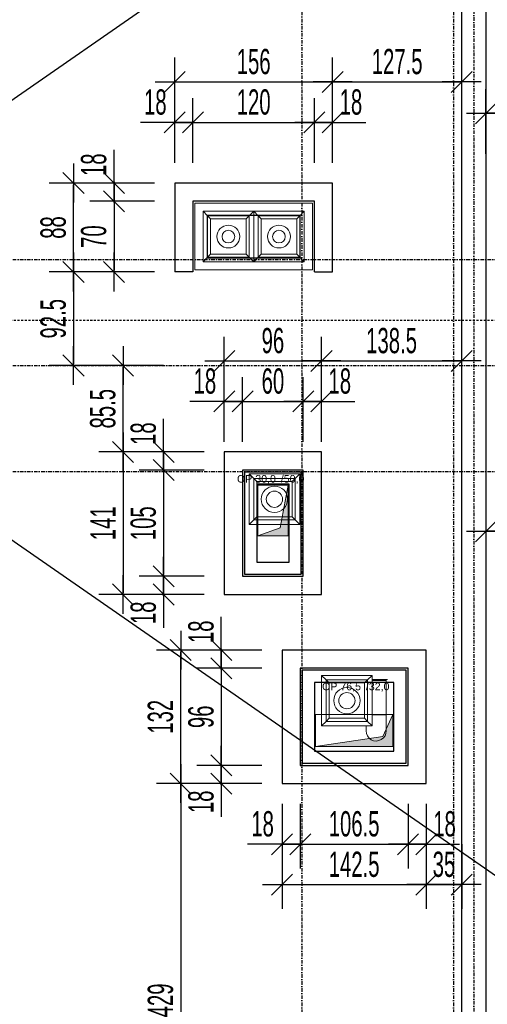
# Model space of a CAD drawing. Header units: millimetres. Extents: x 10513 to 15210, y -3009 to 1704.
# Tile 10 of 17: x 12532 to 12994, y -521 to 453. Entities that reach past the tile are written whole.
import ezdxf

# ---------------------------------------------------------------- set-up
doc = ezdxf.new("R2010")
doc.units = ezdxf.units.MM
doc.header["$LTSCALE"] = 10
doc.linetypes.add('MO', pattern=[0.7, 0.35, -0.17, 0.01, -0.17])
doc.linetypes.add('MP', pattern=[0.36, 0.2, -0.16])
for name, color, linetype in [('BA_wym', 1, 'Continuous'), ('BD_lpm', 1, 'MP'), ('BD_osm', 1, 'MO'), ('BD_wic', 1, 'Continuous'), ('BD_wig', 3, 'Continuous'), ('BD_wis', 2, 'Continuous')]:
    doc.layers.add(name, color=color, linetype=linetype)
doc.layers.add('Nowe_A-Przebicia_Nr_pióra__1', color=7, linetype='Continuous', lineweight=13)
doc.layers.add('Nowe_FLUID-WY_Nr_pióra__20', color=1, linetype='Continuous', lineweight=13)
doc.layers.add('Nowe_A-Przebicia_Nr_pióra__102', color=7, linetype='Continuous', lineweight=5, true_color=0xcccccc)
doc.styles.add('BIKWYM', font='bikromsw.shx', dxfattribs={"width": 0.6})
doc.styles.add('STYL_AUTOMATYCZNY_1', font='arial.ttf')
doc.dimstyles.new('BA_KR_100_cm', dxfattribs={"dimtxt": 25, "dimasz": 1.666667, "dimexe": 24, "dimexo": 0, "dimgap": 0, "dimtad": 0, "dimdec": 1, "dimrnd": 0.5, "dimzin": 9, "dimdsep": 46, "dimtxsty": 'BIKWYM', "dimblk": 'WYM-KR', "dimcen": 0, "dimdle": 20, "dimclrd": 256, "dimclre": 256, "dimclrt": 2, "dimadec": 0, "dimazin": 0, "dimtfac": 0.033333, "dimtdec": 1, "dimtmove": 0, "dimatfit": 3, "dimldrblk": 'WYM-KR', "dimfxl": 25, "dimfxlon": 1, "dimtvp": 0.8, "dimtolj": 1, "dimarcsym": 0})

# ---------------------------------------------------------------- blocks, each defined once
blk = doc.blocks.new('WYM-KR')
at = {"color": 7, "linetype": 'ByBlock'}
blk.add_line((6.24, 6.24), (-6.24, -6.24), dxfattribs=at)
at = {"linetype": 'ByBlock'}
blk.add_line((11.52, 0), (-11.52, 0), dxfattribs=at)
blk = doc.blocks.new('*D195')
at = {"layer": 'BA_wym', "lineweight": -2}
for p, q in [((12992.28, -12.65), (12992.28, -76.65)), ((13148.23, -12.65), (13148.23, -76.65)), ((13146.57, -52.65), (12993.94, -52.65))]:
    blk.add_line(p, q, dxfattribs=at)
at = {"layer": 'Defpoints', "color": 0}
for p in [(12992.28, 70.15), (13148.23, 37.35), (12992.28, -52.65)]:
    blk.add_point(p, dxfattribs=at)
at = {"layer": 'BA_wym', "lineweight": -2, "xscale": 1.666666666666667, "yscale": 1.666666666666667, "zscale": 1.666666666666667, "rotation": 180}
blk.add_blockref('WYM-KR', (12992.28, -52.65), dxfattribs=at)
at = {"layer": 'BA_wym', "lineweight": -2, "xscale": 1.666666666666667, "yscale": 1.666666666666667, "zscale": 1.666666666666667}
blk.add_blockref('WYM-KR', (13148.23, -52.65), dxfattribs=at)
at = {"layer": 'BA_wym', "color": 2, "insert": (13070.25, -32.65), "char_height": 25, "attachment_point": 5, "style": 'BIKWYM'}
blk.add_mtext('\\A1;156', dxfattribs=at)
blk = doc.blocks.new('*D208')
at = {"layer": 'BA_wym', "lineweight": -2}
for p, q in [((12992.28, 320.81), (12992.28, 384.81)), ((13061.31, 320.81), (13061.31, 384.81)), ((13059.64, 360.81), (12993.94, 360.81))]:
    blk.add_line(p, q, dxfattribs=at)
at = {"layer": 'Defpoints', "color": 0}
for p in [(12992.28, 360.81), (13061.31, 260.81), (12992.28, 223.84)]:
    blk.add_point(p, dxfattribs=at)
at = {"layer": 'BA_wym', "lineweight": -2, "xscale": 1.666666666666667, "yscale": 1.666666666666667, "zscale": 1.666666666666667, "rotation": 180}
blk.add_blockref('WYM-KR', (12992.28, 360.81), dxfattribs=at)
at = {"layer": 'BA_wym', "lineweight": -2, "xscale": 1.666666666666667, "yscale": 1.666666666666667, "zscale": 1.666666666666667}
blk.add_blockref('WYM-KR', (13061.31, 360.81), dxfattribs=at)
at = {"layer": 'BA_wym', "color": 2, "insert": (13026.79, 380.81), "char_height": 25, "attachment_point": 5, "style": 'BIKWYM'}
blk.add_mtext('\\A1;69', dxfattribs=at)
blk = doc.blocks.new('*D222')
at = {"layer": 'BA_wym', "lineweight": -2}
for p, q in [((12684.78, 311.85), (12684.78, 375.85)), ((12702.78, 311.85), (12702.78, 375.85)), ((12683.11, 351.85), (12650.81, 351.85)), ((12684.78, 351.85), (12702.78, 351.85)), ((12704.44, 351.85), (12706.11, 351.85))]:
    blk.add_line(p, q, dxfattribs=at)
at = {"layer": 'Defpoints', "color": 0}
for p in [(12702.78, 351.85), (12684.78, 291.85), (12702.78, 273.85)]:
    blk.add_point(p, dxfattribs=at)
at = {"layer": 'BA_wym', "lineweight": -2, "xscale": 1.666666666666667, "yscale": 1.666666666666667, "zscale": 1.666666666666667}
blk.add_blockref('WYM-KR', (12684.78, 351.85), dxfattribs=at)
at = {"layer": 'BA_wym', "lineweight": -2, "xscale": 1.666666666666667, "yscale": 1.666666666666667, "zscale": 1.666666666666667, "rotation": 180}
blk.add_blockref('WYM-KR', (12702.78, 351.85), dxfattribs=at)
at = {"layer": 'BA_wym', "color": 2, "insert": (12665.58, 371.85), "char_height": 25, "attachment_point": 5, "style": 'BIKWYM'}
blk.add_mtext('\\A1;18', dxfattribs=at)
blk = doc.blocks.new('*D223')
at = {"layer": 'BA_wym', "lineweight": -2}
for p, q in [((12702.78, 311.85), (12702.78, 375.85)), ((12822.78, 311.85), (12822.78, 375.85)), ((12704.44, 351.85), (12821.11, 351.85))]:
    blk.add_line(p, q, dxfattribs=at)
at = {"layer": 'Defpoints', "color": 0}
for p in [(12822.78, 351.85), (12702.78, 273.85), (12822.78, 273.85)]:
    blk.add_point(p, dxfattribs=at)
at = {"layer": 'BA_wym', "lineweight": -2, "xscale": 1.666666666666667, "yscale": 1.666666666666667, "zscale": 1.666666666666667, "rotation": 180}
blk.add_blockref('WYM-KR', (12702.78, 351.85), dxfattribs=at)
at = {"layer": 'BA_wym', "lineweight": -2, "xscale": 1.666666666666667, "yscale": 1.666666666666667, "zscale": 1.666666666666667}
blk.add_blockref('WYM-KR', (12822.78, 351.85), dxfattribs=at)
at = {"layer": 'BA_wym', "color": 2, "insert": (12762.78, 371.85), "char_height": 25, "attachment_point": 5, "style": 'BIKWYM'}
blk.add_mtext('\\A1;120', dxfattribs=at)
blk = doc.blocks.new('*D224')
at = {"layer": 'BA_wym', "lineweight": -2}
for p, q in [((12822.78, 311.85), (12822.78, 375.85)), ((12840.78, 311.85), (12840.78, 375.85)), ((12821.11, 351.85), (12819.44, 351.85)), ((12822.78, 351.85), (12840.78, 351.85)), ((12842.44, 351.85), (12873.63, 351.85))]:
    blk.add_line(p, q, dxfattribs=at)
at = {"layer": 'Defpoints', "color": 0}
for p in [(12840.78, 351.85), (12840.78, 291.85), (12822.78, 273.85)]:
    blk.add_point(p, dxfattribs=at)
at = {"layer": 'BA_wym', "lineweight": -2, "xscale": 1.666666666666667, "yscale": 1.666666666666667, "zscale": 1.666666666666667}
blk.add_blockref('WYM-KR', (12822.78, 351.85), dxfattribs=at)
at = {"layer": 'BA_wym', "lineweight": -2, "xscale": 1.666666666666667, "yscale": 1.666666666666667, "zscale": 1.666666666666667, "rotation": 180}
blk.add_blockref('WYM-KR', (12840.78, 351.85), dxfattribs=at)
at = {"layer": 'BA_wym', "color": 2, "insert": (12858.87, 371.85), "char_height": 25, "attachment_point": 5, "style": 'BIKWYM'}
blk.add_mtext('\\A1;18', dxfattribs=at)
blk = doc.blocks.new('*D225')
at = {"layer": 'BA_wym', "lineweight": -2}
for p, q in [((12684.78, 351.85), (12684.78, 415.85)), ((12840.78, 351.85), (12840.78, 415.85)), ((12686.44, 391.85), (12839.11, 391.85))]:
    blk.add_line(p, q, dxfattribs=at)
at = {"layer": 'Defpoints', "color": 0}
for p in [(12840.78, 391.85), (12684.78, 291.85), (12840.78, 291.85)]:
    blk.add_point(p, dxfattribs=at)
at = {"layer": 'BA_wym', "lineweight": -2, "xscale": 1.666666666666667, "yscale": 1.666666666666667, "zscale": 1.666666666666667, "rotation": 180}
blk.add_blockref('WYM-KR', (12684.78, 391.85), dxfattribs=at)
at = {"layer": 'BA_wym', "lineweight": -2, "xscale": 1.666666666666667, "yscale": 1.666666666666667, "zscale": 1.666666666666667}
blk.add_blockref('WYM-KR', (12840.78, 391.85), dxfattribs=at)
at = {"layer": 'BA_wym', "color": 2, "insert": (12762.78, 411.85), "char_height": 25, "attachment_point": 5, "style": 'BIKWYM'}
blk.add_mtext('\\A1;156', dxfattribs=at)
blk = doc.blocks.new('*D226')
at = {"layer": 'BA_wym', "lineweight": -2}
for p, q in [((12840.78, 351.85), (12840.78, 415.85)), ((12968.28, 351.85), (12968.28, 415.85)), ((12842.44, 391.85), (12966.61, 391.85))]:
    blk.add_line(p, q, dxfattribs=at)
at = {"layer": 'Defpoints', "color": 0}
for p in [(12968.28, 391.85), (12968.28, 314.97), (12840.78, 291.85)]:
    blk.add_point(p, dxfattribs=at)
at = {"layer": 'BA_wym', "lineweight": -2, "xscale": 1.666666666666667, "yscale": 1.666666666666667, "zscale": 1.666666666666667, "rotation": 180}
blk.add_blockref('WYM-KR', (12840.78, 391.85), dxfattribs=at)
at = {"layer": 'BA_wym', "lineweight": -2, "xscale": 1.666666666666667, "yscale": 1.666666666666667, "zscale": 1.666666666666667}
blk.add_blockref('WYM-KR', (12968.28, 391.85), dxfattribs=at)
at = {"layer": 'BA_wym', "color": 2, "insert": (12904.53, 411.85), "char_height": 25, "attachment_point": 5, "style": 'BIKWYM'}
blk.add_mtext('\\A1;127.5', dxfattribs=at)
blk = doc.blocks.new('*D227')
at = {"layer": 'BA_wym', "lineweight": -2}
for p, q in [((12624.78, 293.52), (12624.78, 324.71)), ((12664.78, 291.85), (12600.78, 291.85)), ((12624.78, 273.85), (12624.78, 291.85)), ((12664.78, 273.85), (12600.78, 273.85)), ((12624.78, 272.19), (12624.78, 270.52))]:
    blk.add_line(p, q, dxfattribs=at)
at = {"layer": 'Defpoints', "color": 0}
for p in [(12624.78, 291.85), (12664.78, 291.85), (12664.78, 273.85)]:
    blk.add_point(p, dxfattribs=at)
at = {"layer": 'BA_wym', "lineweight": -2, "xscale": 1.666666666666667, "yscale": 1.666666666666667, "zscale": 1.666666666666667}
for p, rotation in [((12624.78, 291.85), 270), ((12624.78, 273.85), 90)]:
    blk.add_blockref('WYM-KR', p, dxfattribs=dict(at, rotation=rotation))
at = {"layer": 'BA_wym', "color": 2, "insert": (12604.78, 309.95), "char_height": 25, "attachment_point": 5, "rotation": 90, "style": 'BIKWYM'}
blk.add_mtext('\\A1;18', dxfattribs=at)
blk = doc.blocks.new('*D228')
at = {"layer": 'BA_wym', "lineweight": -2}
for p, q in [((12664.78, 273.85), (12600.78, 273.85)), ((12624.78, 272.19), (12624.78, 205.52)), ((12664.78, 203.85), (12600.78, 203.85))]:
    blk.add_line(p, q, dxfattribs=at)
at = {"layer": 'Defpoints', "color": 0}
for p in [(12664.78, 273.85), (12624.78, 203.85), (12664.78, 203.85)]:
    blk.add_point(p, dxfattribs=at)
at = {"layer": 'BA_wym', "lineweight": -2, "xscale": 1.666666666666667, "yscale": 1.666666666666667, "zscale": 1.666666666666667}
for p, rotation in [((12624.78, 273.85), 90), ((12624.78, 203.85), 270)]:
    blk.add_blockref('WYM-KR', p, dxfattribs=dict(at, rotation=rotation))
at = {"layer": 'BA_wym', "color": 2, "insert": (12604.78, 238.85), "char_height": 25, "attachment_point": 5, "rotation": 90, "style": 'BIKWYM'}
blk.add_mtext('\\A1;70', dxfattribs=at)
blk = doc.blocks.new('*D229')
at = {"layer": 'BA_wym', "lineweight": -2}
for p, q in [((12624.78, 291.85), (12560.78, 291.85)), ((12584.78, 205.52), (12584.78, 290.19)), ((12624.78, 203.85), (12560.78, 203.85))]:
    blk.add_line(p, q, dxfattribs=at)
at = {"layer": 'Defpoints', "color": 0}
for p in [(12584.78, 291.85), (12624.78, 291.85), (12624.78, 203.85)]:
    blk.add_point(p, dxfattribs=at)
at = {"layer": 'BA_wym', "lineweight": -2, "xscale": 1.666666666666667, "yscale": 1.666666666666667, "zscale": 1.666666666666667}
for p, rotation in [((12584.78, 291.85), 90), ((12584.78, 203.85), 270)]:
    blk.add_blockref('WYM-KR', p, dxfattribs=dict(at, rotation=rotation))
at = {"layer": 'BA_wym', "color": 2, "insert": (12564.78, 247.85), "char_height": 25, "attachment_point": 5, "rotation": 90, "style": 'BIKWYM'}
blk.add_mtext('\\A1;88', dxfattribs=at)
blk = doc.blocks.new('*D230')
at = {"layer": 'BA_wym', "lineweight": -2}
for p, q in [((12624.78, 203.85), (12560.78, 203.85)), ((12584.78, 202.19), (12584.78, 113.02)), ((12624.78, 111.35), (12560.78, 111.35))]:
    blk.add_line(p, q, dxfattribs=at)
at = {"layer": 'Defpoints', "color": 0}
for p in [(12624.78, 203.85), (12584.78, 111.35), (12624.78, 111.35)]:
    blk.add_point(p, dxfattribs=at)
at = {"layer": 'BA_wym', "lineweight": -2, "xscale": 1.666666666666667, "yscale": 1.666666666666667, "zscale": 1.666666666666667}
for p, rotation in [((12584.78, 203.85), 90), ((12584.78, 111.35), 270)]:
    blk.add_blockref('WYM-KR', p, dxfattribs=dict(at, rotation=rotation))
at = {"layer": 'BA_wym', "color": 2, "insert": (12564.78, 157.6), "char_height": 25, "attachment_point": 5, "rotation": 90, "style": 'BIKWYM'}
blk.add_mtext('\\A1;92.5', dxfattribs=at)
blk = doc.blocks.new('*D232')
at = {"layer": 'BA_wym', "lineweight": -2}
for p, q in [((12733.78, 35.85), (12733.78, 99.85)), ((12751.78, 35.85), (12751.78, 99.85)), ((12732.11, 75.85), (12699.81, 75.85)), ((12733.78, 75.85), (12751.78, 75.85)), ((12753.44, 75.85), (12755.11, 75.85))]:
    blk.add_line(p, q, dxfattribs=at)
at = {"layer": 'Defpoints', "color": 0}
for p in [(12751.78, 75.85), (12733.78, 25.85), (12751.78, 7.85)]:
    blk.add_point(p, dxfattribs=at)
at = {"layer": 'BA_wym', "lineweight": -2, "xscale": 1.666666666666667, "yscale": 1.666666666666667, "zscale": 1.666666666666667}
blk.add_blockref('WYM-KR', (12733.78, 75.85), dxfattribs=at)
at = {"layer": 'BA_wym', "lineweight": -2, "xscale": 1.666666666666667, "yscale": 1.666666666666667, "zscale": 1.666666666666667, "rotation": 180}
blk.add_blockref('WYM-KR', (12751.78, 75.85), dxfattribs=at)
at = {"layer": 'BA_wym', "color": 2, "insert": (12714.58, 95.85), "char_height": 25, "attachment_point": 5, "style": 'BIKWYM'}
blk.add_mtext('\\A1;18', dxfattribs=at)
blk = doc.blocks.new('*D233')
at = {"layer": 'BA_wym', "lineweight": -2}
for p, q in [((12751.78, 35.85), (12751.78, 99.85)), ((12811.78, 35.85), (12811.78, 99.85)), ((12753.44, 75.85), (12810.11, 75.85))]:
    blk.add_line(p, q, dxfattribs=at)
at = {"layer": 'Defpoints', "color": 0}
for p in [(12811.78, 75.85), (12751.78, 7.85), (12811.78, 7.85)]:
    blk.add_point(p, dxfattribs=at)
at = {"layer": 'BA_wym', "lineweight": -2, "xscale": 1.666666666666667, "yscale": 1.666666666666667, "zscale": 1.666666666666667, "rotation": 180}
blk.add_blockref('WYM-KR', (12751.78, 75.85), dxfattribs=at)
at = {"layer": 'BA_wym', "lineweight": -2, "xscale": 1.666666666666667, "yscale": 1.666666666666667, "zscale": 1.666666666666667}
blk.add_blockref('WYM-KR', (12811.78, 75.85), dxfattribs=at)
at = {"layer": 'BA_wym', "color": 2, "insert": (12781.78, 95.85), "char_height": 25, "attachment_point": 5, "style": 'BIKWYM'}
blk.add_mtext('\\A1;60', dxfattribs=at)
blk = doc.blocks.new('*D234')
at = {"layer": 'BA_wym', "lineweight": -2}
for p, q in [((12811.78, 35.85), (12811.78, 99.85)), ((12829.78, 35.85), (12829.78, 99.85)), ((12810.11, 75.85), (12808.44, 75.85)), ((12811.78, 75.85), (12829.78, 75.85)), ((12831.44, 75.85), (12862.63, 75.85))]:
    blk.add_line(p, q, dxfattribs=at)
at = {"layer": 'Defpoints', "color": 0}
for p in [(12829.78, 75.85), (12829.78, 25.85), (12811.78, 7.85)]:
    blk.add_point(p, dxfattribs=at)
at = {"layer": 'BA_wym', "lineweight": -2, "xscale": 1.666666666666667, "yscale": 1.666666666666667, "zscale": 1.666666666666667}
blk.add_blockref('WYM-KR', (12811.78, 75.85), dxfattribs=at)
at = {"layer": 'BA_wym', "lineweight": -2, "xscale": 1.666666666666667, "yscale": 1.666666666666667, "zscale": 1.666666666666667, "rotation": 180}
blk.add_blockref('WYM-KR', (12829.78, 75.85), dxfattribs=at)
at = {"layer": 'BA_wym', "color": 2, "insert": (12847.87, 95.85), "char_height": 25, "attachment_point": 5, "style": 'BIKWYM'}
blk.add_mtext('\\A1;18', dxfattribs=at)
blk = doc.blocks.new('*D235')
at = {"layer": 'BA_wym', "lineweight": -2}
for p, q in [((12733.78, 75.85), (12733.78, 139.85)), ((12829.78, 75.85), (12829.78, 139.85)), ((12735.44, 115.85), (12828.11, 115.85))]:
    blk.add_line(p, q, dxfattribs=at)
at = {"layer": 'Defpoints', "color": 0}
for p in [(12829.78, 115.85), (12733.78, 25.85), (12829.78, 25.85)]:
    blk.add_point(p, dxfattribs=at)
at = {"layer": 'BA_wym', "lineweight": -2, "xscale": 1.666666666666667, "yscale": 1.666666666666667, "zscale": 1.666666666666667, "rotation": 180}
blk.add_blockref('WYM-KR', (12733.78, 115.85), dxfattribs=at)
at = {"layer": 'BA_wym', "lineweight": -2, "xscale": 1.666666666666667, "yscale": 1.666666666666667, "zscale": 1.666666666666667}
blk.add_blockref('WYM-KR', (12829.78, 115.85), dxfattribs=at)
at = {"layer": 'BA_wym', "color": 2, "insert": (12781.78, 135.85), "char_height": 25, "attachment_point": 5, "style": 'BIKWYM'}
blk.add_mtext('\\A1;96', dxfattribs=at)
blk = doc.blocks.new('*D236')
at = {"layer": 'BA_wym', "lineweight": -2}
for p, q in [((12829.78, 75.85), (12829.78, 139.85)), ((12968.28, 75.85), (12968.28, 139.85)), ((12831.44, 115.85), (12966.61, 115.85))]:
    blk.add_line(p, q, dxfattribs=at)
at = {"layer": 'Defpoints', "color": 0}
for p in [(12968.28, 115.85), (12968.28, 57.04), (12829.78, 25.85)]:
    blk.add_point(p, dxfattribs=at)
at = {"layer": 'BA_wym', "lineweight": -2, "xscale": 1.666666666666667, "yscale": 1.666666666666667, "zscale": 1.666666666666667, "rotation": 180}
blk.add_blockref('WYM-KR', (12829.78, 115.85), dxfattribs=at)
at = {"layer": 'BA_wym', "lineweight": -2, "xscale": 1.666666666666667, "yscale": 1.666666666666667, "zscale": 1.666666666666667}
blk.add_blockref('WYM-KR', (12968.28, 115.85), dxfattribs=at)
at = {"layer": 'BA_wym', "color": 2, "insert": (12899.03, 135.85), "char_height": 25, "attachment_point": 5, "style": 'BIKWYM'}
blk.add_mtext('\\A1;138.5', dxfattribs=at)
blk = doc.blocks.new('*D237')
at = {"layer": 'BA_wym', "lineweight": -2}
for p, q in [((12673.78, 27.52), (12673.78, 58.71)), ((12713.78, 25.85), (12649.78, 25.85)), ((12673.78, 7.85), (12673.78, 25.85)), ((12713.78, 7.85), (12649.78, 7.85)), ((12673.78, 6.19), (12673.78, 4.52))]:
    blk.add_line(p, q, dxfattribs=at)
at = {"layer": 'Defpoints', "color": 0}
for p in [(12673.78, 25.85), (12713.78, 25.85), (12713.78, 7.85)]:
    blk.add_point(p, dxfattribs=at)
at = {"layer": 'BA_wym', "lineweight": -2, "xscale": 1.666666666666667, "yscale": 1.666666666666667, "zscale": 1.666666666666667}
for p, rotation in [((12673.78, 25.85), 270), ((12673.78, 7.85), 90)]:
    blk.add_blockref('WYM-KR', p, dxfattribs=dict(at, rotation=rotation))
at = {"layer": 'BA_wym', "color": 2, "insert": (12653.78, 43.95), "char_height": 25, "attachment_point": 5, "rotation": 90, "style": 'BIKWYM'}
blk.add_mtext('\\A1;18', dxfattribs=at)
blk = doc.blocks.new('*D238')
at = {"layer": 'BA_wym', "lineweight": -2}
for p, q in [((12713.78, 7.85), (12649.78, 7.85)), ((12673.78, 6.19), (12673.78, -95.49)), ((12713.78, -97.16), (12649.78, -97.16))]:
    blk.add_line(p, q, dxfattribs=at)
at = {"layer": 'Defpoints', "color": 0}
for p in [(12713.78, 7.85), (12673.78, -97.16), (12713.78, -97.16)]:
    blk.add_point(p, dxfattribs=at)
at = {"layer": 'BA_wym', "lineweight": -2, "xscale": 1.666666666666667, "yscale": 1.666666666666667, "zscale": 1.666666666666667}
for p, rotation in [((12673.78, 7.85), 90), ((12673.78, -97.16), 270)]:
    blk.add_blockref('WYM-KR', p, dxfattribs=dict(at, rotation=rotation))
at = {"layer": 'BA_wym', "color": 2, "insert": (12653.78, -44.65), "char_height": 25, "attachment_point": 5, "rotation": 90, "style": 'BIKWYM'}
blk.add_mtext('\\A1;105', dxfattribs=at)
blk = doc.blocks.new('*D239')
at = {"layer": 'BA_wym', "lineweight": -2}
for p, q in [((12713.78, -97.16), (12649.78, -97.16)), ((12673.78, -95.49), (12673.78, -93.82)), ((12673.78, -97.16), (12673.78, -115.16)), ((12713.78, -115.16), (12649.78, -115.16)), ((12673.78, -116.82), (12673.78, -148.01))]:
    blk.add_line(p, q, dxfattribs=at)
at = {"layer": 'Defpoints', "color": 0}
for p in [(12713.78, -97.16), (12673.78, -115.16), (12713.78, -115.16)]:
    blk.add_point(p, dxfattribs=at)
at = {"layer": 'BA_wym', "lineweight": -2, "xscale": 1.666666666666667, "yscale": 1.666666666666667, "zscale": 1.666666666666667}
for p, rotation in [((12673.78, -97.16), 270), ((12673.78, -115.16), 90)]:
    blk.add_blockref('WYM-KR', p, dxfattribs=dict(at, rotation=rotation))
at = {"layer": 'BA_wym', "color": 2, "insert": (12653.78, -133.25), "char_height": 25, "attachment_point": 5, "rotation": 90, "style": 'BIKWYM'}
blk.add_mtext('\\A1;18', dxfattribs=at)
blk = doc.blocks.new('*D240')
at = {"layer": 'BA_wym', "lineweight": -2}
for p, q in [((12673.78, 25.85), (12609.78, 25.85)), ((12633.78, 24.19), (12633.78, -113.49)), ((12673.78, -115.16), (12609.78, -115.16))]:
    blk.add_line(p, q, dxfattribs=at)
at = {"layer": 'Defpoints', "color": 0}
for p in [(12673.78, 25.85), (12633.78, -115.16), (12673.78, -115.16)]:
    blk.add_point(p, dxfattribs=at)
at = {"layer": 'BA_wym', "lineweight": -2, "xscale": 1.666666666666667, "yscale": 1.666666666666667, "zscale": 1.666666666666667}
for p, rotation in [((12633.78, 25.85), 90), ((12633.78, -115.16), 270)]:
    blk.add_blockref('WYM-KR', p, dxfattribs=dict(at, rotation=rotation))
at = {"layer": 'BA_wym', "color": 2, "insert": (12613.78, -44.65), "char_height": 25, "attachment_point": 5, "rotation": 90, "style": 'BIKWYM'}
blk.add_mtext('\\A1;141', dxfattribs=at)
blk = doc.blocks.new('*D241')
at = {"layer": 'BA_wym', "lineweight": -2}
for p, q in [((12673.78, 111.35), (12609.78, 111.35)), ((12633.78, 27.52), (12633.78, 109.69)), ((12673.78, 25.85), (12609.78, 25.85))]:
    blk.add_line(p, q, dxfattribs=at)
at = {"layer": 'Defpoints', "color": 0}
for p in [(12633.78, 111.35), (12673.78, 111.35), (12673.78, 25.85)]:
    blk.add_point(p, dxfattribs=at)
at = {"layer": 'BA_wym', "lineweight": -2, "xscale": 1.666666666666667, "yscale": 1.666666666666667, "zscale": 1.666666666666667}
for p, rotation in [((12633.78, 111.35), 90), ((12633.78, 25.85), 270)]:
    blk.add_blockref('WYM-KR', p, dxfattribs=dict(at, rotation=rotation))
at = {"layer": 'BA_wym', "color": 2, "insert": (12613.78, 68.6), "char_height": 25, "attachment_point": 5, "rotation": 90, "style": 'BIKWYM'}
blk.add_mtext('\\A1;85.5', dxfattribs=at)
blk = doc.blocks.new('*D242')
at = {"layer": 'BA_wym', "lineweight": -2}
for p, q in [((12730.78, -168.48), (12730.78, -137.29)), ((12770.78, -170.15), (12706.78, -170.15)), ((12730.78, -188.15), (12730.78, -170.15)), ((12770.78, -188.15), (12706.78, -188.15)), ((12730.78, -189.81), (12730.78, -191.48))]:
    blk.add_line(p, q, dxfattribs=at)
at = {"layer": 'Defpoints', "color": 0}
for p in [(12730.78, -170.15), (12770.78, -170.15), (12770.78, -188.15)]:
    blk.add_point(p, dxfattribs=at)
at = {"layer": 'BA_wym', "lineweight": -2, "xscale": 1.666666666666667, "yscale": 1.666666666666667, "zscale": 1.666666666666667}
for p, rotation in [((12730.78, -170.15), 270), ((12730.78, -188.15), 90)]:
    blk.add_blockref('WYM-KR', p, dxfattribs=dict(at, rotation=rotation))
at = {"layer": 'BA_wym', "color": 2, "insert": (12710.78, -152.05), "char_height": 25, "attachment_point": 5, "rotation": 90, "style": 'BIKWYM'}
blk.add_mtext('\\A1;18', dxfattribs=at)
blk = doc.blocks.new('*D243')
at = {"layer": 'BA_wym', "lineweight": -2}
for p, q in [((12770.78, -188.15), (12706.78, -188.15)), ((12730.78, -189.81), (12730.78, -282.48)), ((12770.78, -284.15), (12706.78, -284.15))]:
    blk.add_line(p, q, dxfattribs=at)
at = {"layer": 'Defpoints', "color": 0}
for p in [(12770.78, -188.15), (12730.78, -284.15), (12770.78, -284.15)]:
    blk.add_point(p, dxfattribs=at)
at = {"layer": 'BA_wym', "lineweight": -2, "xscale": 1.666666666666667, "yscale": 1.666666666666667, "zscale": 1.666666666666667}
for p, rotation in [((12730.78, -188.15), 90), ((12730.78, -284.15), 270)]:
    blk.add_blockref('WYM-KR', p, dxfattribs=dict(at, rotation=rotation))
at = {"layer": 'BA_wym', "color": 2, "insert": (12710.78, -236.15), "char_height": 25, "attachment_point": 5, "rotation": 90, "style": 'BIKWYM'}
blk.add_mtext('\\A1;96', dxfattribs=at)
blk = doc.blocks.new('*D244')
at = {"layer": 'BA_wym', "lineweight": -2}
for p, q in [((12730.78, -282.48), (12730.78, -280.81)), ((12770.78, -284.15), (12706.78, -284.15)), ((12730.78, -284.15), (12730.78, -302.15)), ((12770.78, -302.15), (12706.78, -302.15)), ((12730.78, -303.81), (12730.78, -335))]:
    blk.add_line(p, q, dxfattribs=at)
at = {"layer": 'Defpoints', "color": 0}
for p in [(12770.78, -284.15), (12730.78, -302.15), (12770.78, -302.15)]:
    blk.add_point(p, dxfattribs=at)
at = {"layer": 'BA_wym', "lineweight": -2, "xscale": 1.666666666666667, "yscale": 1.666666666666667, "zscale": 1.666666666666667}
for p, rotation in [((12730.78, -284.15), 270), ((12730.78, -302.15), 90)]:
    blk.add_blockref('WYM-KR', p, dxfattribs=dict(at, rotation=rotation))
at = {"layer": 'BA_wym', "color": 2, "insert": (12710.78, -320.24), "char_height": 25, "attachment_point": 5, "rotation": 90, "style": 'BIKWYM'}
blk.add_mtext('\\A1;18', dxfattribs=at)
blk = doc.blocks.new('*D245')
at = {"layer": 'BA_wym', "lineweight": -2}
for p, q in [((12730.78, -170.15), (12666.78, -170.15)), ((12690.78, -300.48), (12690.78, -171.81)), ((12730.78, -302.15), (12666.78, -302.15))]:
    blk.add_line(p, q, dxfattribs=at)
at = {"layer": 'Defpoints', "color": 0}
for p in [(12690.78, -170.15), (12730.78, -170.15), (12730.78, -302.15)]:
    blk.add_point(p, dxfattribs=at)
at = {"layer": 'BA_wym', "lineweight": -2, "xscale": 1.666666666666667, "yscale": 1.666666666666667, "zscale": 1.666666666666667}
for p, rotation in [((12690.78, -170.15), 90), ((12690.78, -302.15), 270)]:
    blk.add_blockref('WYM-KR', p, dxfattribs=dict(at, rotation=rotation))
at = {"layer": 'BA_wym', "color": 2, "insert": (12670.78, -236.15), "char_height": 25, "attachment_point": 5, "rotation": 90, "style": 'BIKWYM'}
blk.add_mtext('\\A1;132', dxfattribs=at)
blk = doc.blocks.new('*D246')
at = {"layer": 'BA_wym', "lineweight": -2}
for p, q in [((12730.78, -302.15), (12666.78, -302.15)), ((12690.78, -303.81), (12690.78, -729.48)), ((12730.78, -731.15), (12666.78, -731.15))]:
    blk.add_line(p, q, dxfattribs=at)
at = {"layer": 'Defpoints', "color": 0}
for p in [(12730.78, -302.15), (12690.78, -731.15), (12730.78, -731.15)]:
    blk.add_point(p, dxfattribs=at)
at = {"layer": 'BA_wym', "lineweight": -2, "xscale": 1.666666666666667, "yscale": 1.666666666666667, "zscale": 1.666666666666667}
for p, rotation in [((12690.78, -302.15), 90), ((12690.78, -731.15), 270)]:
    blk.add_blockref('WYM-KR', p, dxfattribs=dict(at, rotation=rotation))
at = {"layer": 'BA_wym', "color": 2, "insert": (12670.78, -516.65), "char_height": 25, "attachment_point": 5, "rotation": 90, "style": 'BIKWYM'}
blk.add_mtext('\\A1;429', dxfattribs=at)
blk = doc.blocks.new('*D247')
at = {"layer": 'BA_wym', "lineweight": -2}
for p, q in [((12790.78, -322.15), (12790.78, -386.15)), ((12808.78, -322.15), (12808.78, -386.15)), ((12789.11, -362.15), (12756.81, -362.15)), ((12790.78, -362.15), (12808.78, -362.15)), ((12810.44, -362.15), (12812.11, -362.15))]:
    blk.add_line(p, q, dxfattribs=at)
at = {"layer": 'Defpoints', "color": 0}
for p in [(12808.78, -284.15), (12790.78, -302.15), (12808.78, -362.15)]:
    blk.add_point(p, dxfattribs=at)
at = {"layer": 'BA_wym', "lineweight": -2, "xscale": 1.666666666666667, "yscale": 1.666666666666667, "zscale": 1.666666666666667}
blk.add_blockref('WYM-KR', (12790.78, -362.15), dxfattribs=at)
at = {"layer": 'BA_wym', "lineweight": -2, "xscale": 1.666666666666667, "yscale": 1.666666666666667, "zscale": 1.666666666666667, "rotation": 180}
blk.add_blockref('WYM-KR', (12808.78, -362.15), dxfattribs=at)
at = {"layer": 'BA_wym', "color": 2, "insert": (12771.58, -342.15), "char_height": 25, "attachment_point": 5, "style": 'BIKWYM'}
blk.add_mtext('\\A1;18', dxfattribs=at)
blk = doc.blocks.new('*D248')
at = {"layer": 'BA_wym', "lineweight": -2}
for p, q in [((12808.78, -322.15), (12808.78, -386.15)), ((12915.28, -322.15), (12915.28, -386.15)), ((12810.44, -362.15), (12913.61, -362.15))]:
    blk.add_line(p, q, dxfattribs=at)
at = {"layer": 'Defpoints', "color": 0}
for p in [(12808.78, -284.15), (12915.28, -284.15), (12915.28, -362.15)]:
    blk.add_point(p, dxfattribs=at)
at = {"layer": 'BA_wym', "lineweight": -2, "xscale": 1.666666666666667, "yscale": 1.666666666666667, "zscale": 1.666666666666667, "rotation": 180}
blk.add_blockref('WYM-KR', (12808.78, -362.15), dxfattribs=at)
at = {"layer": 'BA_wym', "lineweight": -2, "xscale": 1.666666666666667, "yscale": 1.666666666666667, "zscale": 1.666666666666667}
blk.add_blockref('WYM-KR', (12915.28, -362.15), dxfattribs=at)
at = {"layer": 'BA_wym', "color": 2, "insert": (12862.03, -342.15), "char_height": 25, "attachment_point": 5, "style": 'BIKWYM'}
blk.add_mtext('\\A1;106.5', dxfattribs=at)
blk = doc.blocks.new('*D249')
at = {"layer": 'BA_wym', "lineweight": -2}
for p, q in [((12915.28, -322.15), (12915.28, -386.15)), ((12933.28, -322.15), (12933.28, -386.15)), ((12913.61, -362.15), (12911.94, -362.15)), ((12915.28, -362.15), (12933.28, -362.15)), ((12934.94, -362.15), (12966.13, -362.15))]:
    blk.add_line(p, q, dxfattribs=at)
at = {"layer": 'Defpoints', "color": 0}
for p in [(12915.28, -284.15), (12933.28, -302.15), (12933.28, -362.15)]:
    blk.add_point(p, dxfattribs=at)
at = {"layer": 'BA_wym', "lineweight": -2, "xscale": 1.666666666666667, "yscale": 1.666666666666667, "zscale": 1.666666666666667}
blk.add_blockref('WYM-KR', (12915.28, -362.15), dxfattribs=at)
at = {"layer": 'BA_wym', "lineweight": -2, "xscale": 1.666666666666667, "yscale": 1.666666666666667, "zscale": 1.666666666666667, "rotation": 180}
blk.add_blockref('WYM-KR', (12933.28, -362.15), dxfattribs=at)
at = {"layer": 'BA_wym', "color": 2, "insert": (12951.37, -342.15), "char_height": 25, "attachment_point": 5, "style": 'BIKWYM'}
blk.add_mtext('\\A1;18', dxfattribs=at)
blk = doc.blocks.new('*D250')
at = {"layer": 'BA_wym', "lineweight": -2}
for p, q in [((12790.78, -362.15), (12790.78, -426.15)), ((12933.28, -362.15), (12933.28, -426.15)), ((12792.44, -402.15), (12931.61, -402.15))]:
    blk.add_line(p, q, dxfattribs=at)
at = {"layer": 'Defpoints', "color": 0}
for p in [(12790.78, -302.15), (12933.28, -302.15), (12933.28, -402.15)]:
    blk.add_point(p, dxfattribs=at)
at = {"layer": 'BA_wym', "lineweight": -2, "xscale": 1.666666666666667, "yscale": 1.666666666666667, "zscale": 1.666666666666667, "rotation": 180}
blk.add_blockref('WYM-KR', (12790.78, -402.15), dxfattribs=at)
at = {"layer": 'BA_wym', "lineweight": -2, "xscale": 1.666666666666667, "yscale": 1.666666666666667, "zscale": 1.666666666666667}
blk.add_blockref('WYM-KR', (12933.28, -402.15), dxfattribs=at)
at = {"layer": 'BA_wym', "color": 2, "insert": (12862.03, -382.15), "char_height": 25, "attachment_point": 5, "style": 'BIKWYM'}
blk.add_mtext('\\A1;142.5', dxfattribs=at)
blk = doc.blocks.new('*D251')
at = {"layer": 'BA_wym', "lineweight": -2}
for p, q in [((12933.28, -362.15), (12933.28, -426.15)), ((12968.28, -362.15), (12968.28, -426.15)), ((12934.94, -402.15), (12966.61, -402.15))]:
    blk.add_line(p, q, dxfattribs=at)
at = {"layer": 'Defpoints', "color": 0}
for p in [(12933.28, -302.15), (12968.28, -303.49), (12968.28, -402.15)]:
    blk.add_point(p, dxfattribs=at)
at = {"layer": 'BA_wym', "lineweight": -2, "xscale": 1.666666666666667, "yscale": 1.666666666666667, "zscale": 1.666666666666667, "rotation": 180}
blk.add_blockref('WYM-KR', (12933.28, -402.15), dxfattribs=at)
at = {"layer": 'BA_wym', "lineweight": -2, "xscale": 1.666666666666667, "yscale": 1.666666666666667, "zscale": 1.666666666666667}
blk.add_blockref('WYM-KR', (12968.28, -402.15), dxfattribs=at)
at = {"layer": 'BA_wym', "color": 2, "insert": (12950.78, -382.15), "char_height": 25, "attachment_point": 5, "style": 'BIKWYM'}
blk.add_mtext('\\A1;35', dxfattribs=at)

msp = doc.modelspace()

# ---------------------------------------------------------------- hatches: boundary and pattern name
at = {"layer": 'Nowe_A-Przebicia_Nr_pióra__102', "linetype": 'Continuous', "lineweight": 5}
for points in [[(12766.78, -57.15), (12796.78, -57.15), (12796.78, -7.15), (12788.95, -49.32)], [(12823.78, -265.65), (12900.28, -265.65), (12900.28, -233.7), (12890.29, -255.66)]]:
    msp.add_hatch(color=9, dxfattribs=at).paths.add_polyline_path(points)

# ---------------------------------------------------------------- linework, layer by layer
at = {"layer": 'BD_lpm'}
msp.add_lwpolyline([(11337.78, 156.35), (13081.31, 156.35)], dxfattribs=at)
at = {"layer": 'BD_osm'}
for points in [[(12810.28, 1462.29), (12810.28, -1247.15)], [(12960.28, 1462.29), (12960.28, -1247.15)], [(10627.78, 216.35), (13792.78, 216.35)], [(10627.78, 111.35), (13792.78, 111.35)], [(10627.78, 6.35), (13792.78, 6.35)]]:
    msp.add_lwpolyline(points, dxfattribs=at)
at = {"layer": 'BD_osm', "color": 1}
msp.add_lwpolyline([(12980.28, 1043.85), (12980.28, -731.15)], dxfattribs=at)
at = {"layer": 'BD_wic', "color": 1}
for points in [[(10932.78, -731.15), (13487.78, 1043.85)], [(13487.78, -731.15), (10932.78, 1043.85)]]:
    msp.add_lwpolyline(points, dxfattribs=at)
at = {"layer": 'BD_wic', "color": 9}
for points in [[(12716.78, 217.85), (12808.78, 217.85), (12808.78, 259.85), (12716.78, 259.85)], [(12753.78, -95.16), (12809.78, -95.16), (12809.78, 5.85), (12753.78, 5.85)], [(12765.78, -83.16), (12797.78, -83.16), (12797.78, -6.15), (12765.78, -6.15)], [(12810.78, -282.15), (12913.28, -282.15), (12913.28, -190.15), (12810.78, -190.15)], [(12822.78, -270.15), (12901.28, -270.15), (12901.28, -202.15), (12822.78, -202.15)]]:
    msp.add_lwpolyline(points, close=True, dxfattribs=at)
at = {"layer": 'BD_wig'}
msp.add_lwpolyline([(12968.28, 1043.85), (12992.28, 1043.85), (12992.28, -731.15), (12968.28, -731.15)], close=True, dxfattribs=at)
at = {"layer": 'BD_wis'}
for points in [[(12840.78, 203.85), (12840.78, 291.85), (12684.78, 291.85), (12684.78, 203.85)], [(12822.78, 203.85), (12822.78, 273.85), (12702.78, 273.85), (12702.78, 203.85)], [(12702.78, 203.85), (12684.78, 203.85)], [(12822.78, 203.85), (12840.78, 203.85)]]:
    msp.add_lwpolyline(points, dxfattribs=at)
for points in [[(12733.78, -115.16), (12829.78, -115.16), (12829.78, 25.85), (12733.78, 25.85)], [(12751.78, -97.16), (12811.78, -97.16), (12811.78, 7.85), (12751.78, 7.85)], [(12790.78, -302.15), (12933.28, -302.15), (12933.28, -170.15), (12790.78, -170.15)], [(12808.78, -284.15), (12915.28, -284.15), (12915.28, -188.15), (12808.78, -188.15)]]:
    msp.add_lwpolyline(points, close=True, dxfattribs=at)
at = {"layer": 'Nowe_A-Przebicia_Nr_pióra__1', "color": 9, "linetype": 'Continuous', "lineweight": 13}
for p, q in [((12796.78, -7.15), (12766.78, -7.15)), ((12766.78, -7.15), (12766.78, -57.15)), ((12788.95, -49.32), (12796.78, -7.15)), ((12796.78, -57.15), (12796.78, -7.15)), ((12766.78, -57.15), (12788.95, -49.32)), ((12766.78, -57.15), (12796.78, -57.15)), ((12900.28, -233.7), (12823.78, -233.7)), ((12823.78, -233.7), (12823.78, -265.65)), ((12890.29, -255.66), (12900.28, -233.7)), ((12900.28, -265.65), (12900.28, -233.7)), ((12823.78, -265.65), (12890.29, -255.66)), ((12823.78, -265.65), (12900.28, -265.65))]:
    msp.add_line(p, q, dxfattribs=at)
at = {"layer": 'Nowe_FLUID-WY_Nr_pióra__20', "color": 9, "linetype": 'Continuous', "lineweight": 13}
for p, q in [((12717.28, 259.35), (12712.78, 263.85)), ((12712.78, 263.85), (12712.78, 213.85)), ((12762.78, 263.85), (12712.78, 263.85)), ((12758.28, 259.35), (12762.78, 263.85)), ((12767.28, 259.35), (12762.78, 263.85)), ((12762.78, 263.85), (12762.78, 213.85)), ((12812.78, 263.85), (12762.78, 263.85)), ((12762.78, 213.85), (12762.78, 263.85)), ((12808.28, 259.35), (12812.78, 263.85)), ((12812.78, 213.85), (12812.78, 263.85)), ((12717.28, 218.35), (12717.28, 259.35)), ((12717.28, 259.35), (12720.28, 256.35)), ((12717.28, 259.35), (12758.28, 259.35)), ((12720.28, 221.35), (12720.28, 256.35)), ((12720.28, 256.35), (12755.28, 256.35)), ((12755.28, 256.35), (12758.28, 259.35)), ((12755.28, 256.35), (12755.28, 221.35)), ((12758.28, 259.35), (12758.28, 218.35)), ((12767.28, 218.35), (12767.28, 259.35)), ((12767.28, 259.35), (12770.28, 256.35)), ((12767.28, 259.35), (12808.28, 259.35)), ((12770.28, 221.35), (12770.28, 256.35)), ((12770.28, 256.35), (12805.28, 256.35)), ((12805.28, 256.35), (12808.28, 259.35)), ((12805.28, 256.35), (12805.28, 221.35)), ((12808.28, 259.35), (12808.28, 218.35)), ((12712.78, 213.85), (12717.28, 218.35)), ((12720.28, 221.35), (12717.28, 218.35)), ((12758.28, 218.35), (12717.28, 218.35)), ((12755.28, 221.35), (12720.28, 221.35)), ((12755.28, 221.35), (12758.28, 218.35)), ((12758.28, 218.35), (12762.78, 213.85)), ((12762.78, 213.85), (12767.28, 218.35)), ((12770.28, 221.35), (12767.28, 218.35)), ((12808.28, 218.35), (12767.28, 218.35)), ((12805.28, 221.35), (12770.28, 221.35)), ((12805.28, 221.35), (12808.28, 218.35)), ((12808.28, 218.35), (12812.78, 213.85)), ((12712.78, 213.85), (12762.78, 213.85)), ((12762.78, 213.85), (12812.78, 213.85)), ((12762.78, -0.45), (12758.28, 4.05)), ((12758.28, 4.05), (12758.28, -45.95)), ((12808.28, 4.05), (12758.28, 4.05)), ((12803.78, -0.45), (12808.28, 4.05)), ((12808.28, -45.95), (12808.28, 4.05)), ((12762.78, -41.45), (12762.78, -0.45)), ((12762.78, -0.45), (12765.78, -3.45)), ((12762.78, -0.45), (12803.78, -0.45)), ((12765.78, -38.45), (12765.78, -3.45)), ((12765.78, -3.45), (12800.78, -3.45)), ((12800.78, -3.45), (12803.78, -0.45)), ((12800.78, -3.45), (12800.78, -38.45)), ((12803.78, -0.45), (12803.78, -41.45)), ((12765.78, -38.45), (12762.78, -41.45)), ((12800.78, -38.45), (12765.78, -38.45)), ((12800.78, -38.45), (12803.78, -41.45)), ((12758.28, -45.95), (12762.78, -41.45)), ((12758.28, -45.95), (12808.28, -45.95)), ((12803.78, -41.45), (12762.78, -41.45)), ((12803.78, -41.45), (12808.28, -45.95)), ((12834.39, -199.65), (12829.89, -195.15)), ((12829.89, -195.15), (12829.89, -245.15)), ((12879.89, -195.15), (12829.89, -195.15)), ((12834.39, -240.65), (12834.39, -199.65)), ((12834.39, -199.65), (12837.39, -202.65)), ((12834.39, -199.65), (12875.39, -199.65)), ((12837.39, -237.65), (12837.39, -202.65)), ((12837.39, -202.65), (12872.39, -202.65)), ((12872.39, -202.65), (12875.39, -199.65)), ((12872.39, -202.65), (12872.39, -237.65)), ((12875.39, -199.65), (12879.89, -195.15)), ((12875.39, -199.65), (12875.39, -240.65)), ((12879.89, -245.15), (12879.89, -195.15)), ((12879.89, -199.15), (12893.78, -199.15)), ((12879.89, -200.25), (12893.78, -200.25)), ((12893.84, -200.26), (12879.89, -200.26)), ((12894.94, -199.15), (12893.78, -199.15)), ((12893.84, -200.25), (12893.84, -199.15)), ((12893.84, -234.06), (12893.84, -200.26)), ((12829.89, -245.15), (12834.39, -240.65)), ((12837.39, -237.65), (12834.39, -240.65)), ((12875.39, -240.65), (12834.39, -240.65)), ((12872.39, -237.65), (12837.39, -237.65)), ((12872.39, -237.65), (12875.39, -240.65)), ((12875.39, -240.65), (12879.89, -245.15)), ((12879.89, -234.06), (12893.84, -234.06)), ((12879.89, -234.08), (12893.83, -234.08)), ((12893.84, -250.08), (12893.84, -234.08)), ((12829.89, -245.15), (12879.89, -245.15)), ((12873.84, -245.15), (12873.84, -250.08))]:
    msp.add_line(p, q, dxfattribs=at)
msp.add_lwpolyline([(12704.78, 205.85), (12820.78, 205.85), (12820.78, 271.85), (12704.78, 271.85)], close=True, dxfattribs=at)
for centre, radius in [((12737.78, 238.85), 11.25), ((12737.78, 238.85), 6.25), ((12787.78, 238.85), 11.25), ((12787.78, 238.85), 6.25), ((12783.28, -20.95), 13), ((12783.28, -20.95), 8), ((12854.89, -220.15), 13), ((12854.89, -220.15), 8)]:
    msp.add_circle(centre, radius, dxfattribs=at)
msp.add_arc((12883.84, -250.08), 10, 180, 0.43866, dxfattribs=at)

# ---------------------------------------------------------------- texts
at = {"layer": 'Nowe_A-Przebicia_Nr_pióra__1', "color": 9, "lineweight": 13, "style": 'STYL_AUTOMATYCZNY_1'}
for s, p in [('OP 30,0', (12746.31, -4.48)), (' /50,0', (12786.68, -4.48)), ('OP 76,5', (12830.37, -209.88)), (' /32,0', (12870.73, -209.88))]:
    msp.add_text(s, height=7.5, dxfattribs=at).set_placement(p)

# ---------------------------------------------------------------- dimensions: what is measured, and where the dimension line sits
at = {"layer": 'BA_wym'}
for base, p1, p2, picture, middle in [((12840.78, 391.85), (12684.78, 291.85), (12840.78, 291.85), '*D225', (12762.78, 411.85)), ((12968.28, 391.85), (12840.78, 291.85), (12968.28, 314.97), '*D226', (12904.53, 411.85)), ((12992.28, 360.81), (13061.31, 260.81), (12992.28, 223.84), '*D208', (13026.79, 380.81)), ((12822.78, 351.85), (12702.78, 273.85), (12822.78, 273.85), '*D223', (12762.78, 371.85)), ((12840.78, 351.85), (12822.78, 273.85), (12840.78, 291.85), '*D224', (12858.87, 371.85)), ((12829.78, 115.85), (12733.78, 25.85), (12829.78, 25.85), '*D235', (12781.78, 135.85)), ((12968.28, 115.85), (12829.78, 25.85), (12968.28, 57.04), '*D236', (12899.03, 135.85)), ((12811.78, 75.85), (12751.78, 7.85), (12811.78, 7.85), '*D233', (12781.78, 95.85)), ((12829.78, 75.85), (12811.78, 7.85), (12829.78, 25.85), '*D234', (12847.87, 95.85)), ((12992.2765, -52.6493), (13148.2334, 37.3507), (12992.2765, 70.1454), '*D195', (13070.2549, -32.6493)), ((12915.28, -362.15), (12808.78, -284.15), (12915.28, -284.15), '*D248', (12862.03, -342.15)), ((12933.28, -362.15), (12915.28, -284.15), (12933.28, -302.15), '*D249', (12951.37, -342.15)), ((12933.28, -402.15), (12790.78, -302.15), (12933.28, -302.15), '*D250', (12862.03, -382.15)), ((12968.28, -402.15), (12933.28, -302.15), (12968.28, -303.49), '*D251', (12950.78, -382.15))]:
    dim = msp.add_linear_dim(base=base, p1=p1, p2=p2, dimstyle='BA_KR_100_cm', override={"dimblk": 'WYM-KR', "dimatfit": 1, "dimfxl": 40}, dxfattribs=at)
    dim.commit()
    dim.dimension.update_dxf_attribs({"geometry": picture, "text_midpoint": middle})
for base, p1, p2, picture, middle in [((12702.78, 351.85), (12684.78, 291.85), (12702.78, 273.85), '*D222', (12665.58, 351.85)), ((12751.78, 75.85), (12733.78, 25.85), (12751.78, 7.85), '*D232', (12714.58, 75.85)), ((12808.78, -362.15), (12790.78, -302.15), (12808.78, -284.15), '*D247', (12771.58, -362.15))]:
    dim = msp.add_linear_dim(base=base, p1=p1, p2=p2, dimstyle='BA_KR_100_cm', override={"dimblk": 'WYM-KR', "dimatfit": 1, "dimfxl": 40}, dxfattribs=at)
    dim.commit()
    dim.dimension.update_dxf_attribs({"geometry": picture, "text_midpoint": middle, "dimtype": 160})
for base, p1, p2, picture, middle in [((12624.78, 291.85), (12664.78, 273.85), (12664.78, 291.85), '*D227', (12604.78, 309.95)), ((12584.78, 291.85), (12624.78, 203.85), (12624.78, 291.85), '*D229', (12564.78, 247.85)), ((12624.78, 203.85), (12664.78, 273.85), (12664.78, 203.85), '*D228', (12604.78, 238.85)), ((12584.78, 111.35), (12624.78, 203.85), (12624.78, 111.35), '*D230', (12564.78, 157.6)), ((12633.78, 111.35), (12673.78, 25.85), (12673.78, 111.35), '*D241', (12613.78, 68.6)), ((12673.78, 25.85), (12713.78, 7.85), (12713.78, 25.85), '*D237', (12653.78, 43.95)), ((12633.78, -115.16), (12673.78, 25.85), (12673.78, -115.16), '*D240', (12613.78, -44.65)), ((12673.78, -97.16), (12713.78, 7.85), (12713.78, -97.16), '*D238', (12653.78, -44.65)), ((12673.78, -115.16), (12713.78, -97.16), (12713.78, -115.16), '*D239', (12653.78, -133.25)), ((12730.78, -170.15), (12770.78, -188.15), (12770.78, -170.15), '*D242', (12710.78, -152.05)), ((12690.78, -170.15), (12730.78, -302.15), (12730.78, -170.15), '*D245', (12670.78, -236.15)), ((12730.78, -284.15), (12770.78, -188.15), (12770.78, -284.15), '*D243', (12710.78, -236.15)), ((12730.78, -302.15), (12770.78, -284.15), (12770.78, -302.15), '*D244', (12710.78, -320.24)), ((12690.78, -731.15), (12730.78, -302.15), (12730.78, -731.15), '*D246', (12670.78, -516.65))]:
    dim = msp.add_linear_dim(base=base, p1=p1, p2=p2, angle=90, dimstyle='BA_KR_100_cm', override={"dimblk": 'WYM-KR', "dimatfit": 1, "dimfxl": 40}, dxfattribs=at)
    dim.commit()
    dim.dimension.update_dxf_attribs({"geometry": picture, "text_midpoint": middle})

doc.saveas('drawing.dxf')
